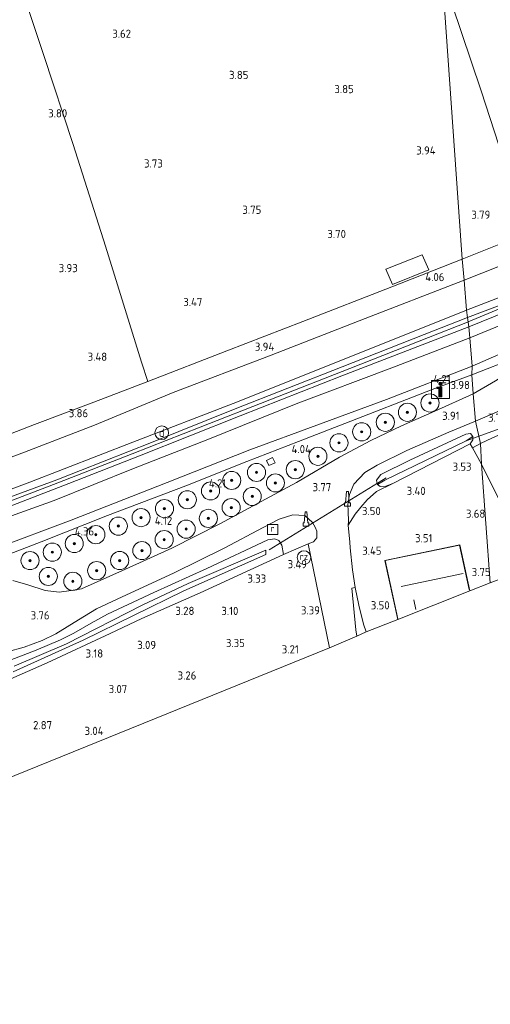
# Model space of a CAD drawing. Extents: x 141961 to 144947, y 416202 to 417778.
# Tile 12 of 122: x 142632 to 142736, y 416557 to 416774. Entities that reach past the tile are written whole.
import ezdxf
from ezdxf.enums import TextEntityAlignment as Align
from ezdxf.lldxf.tags import DXFTag

# ---------------------------------------------------------------- set-up
doc = ezdxf.new("R2010")
doc.units = 0
for name, color, linetype, lineweight in [('B-ME-BV-GELEIDECONSTRUCTIE-S', 210, 'Continuous', 25), ('B-ME-GR-BOOM-S', 90, 'Continuous', 25), ('B-ME-GR-GRAS-GV', 60, 'Continuous', 13), ('B-ME-GR-HAAG-G', 90, 'GR-HAAG1', 13), ('B-ME-GW-TALUD_KRUIN-G', 90, 'Continuous', 18), ('B-ME-GW-TALUD_TEEN-G', 90, 'Continuous', 18), ('B-ME-IE-MEUBILAIR_DIJKPAAL-S', 7, 'Continuous', 25), ('B-ME-IE-MEUBILAIR_WEGMEUBILAIR-S', 7, 'Continuous', 25), ('B-ME-IE-TERREINAFSCHEIDING_DOORGANG-G', 210, 'Continuous', 18), ('B-ME-IE-TERREINAFSCHEIDING_KUNSTMATIG_HEKWERK-G', 20, 'IE-TERREINAFSCHEIDING-KUNSTMATIG', 18), ('B-ME-KG-GRENS_OPNAME-G', 210, 'KG-OPNAME', 18), ('B-ME-KG-KADASTRAAL_DAKRAND-G', 170, 'Continuous', 18), ('B-ME-KG-KADASTRAAL_NOK-G', 10, 'Continuous', 18), ('B-ME-KW-KUNSTWERK_DUIKER-G', 170, 'Continuous', 18), ('B-ME-OG-BEBOUWING_WONINGBOUW-GV', 7, 'Continuous', 18), ('B-ME-OG-HOOGTEPUNT-S', 7, 'Continuous', 25), ('B-ME-OG-TERREIN_BEDRIJVENTERREIN-GV', 7, 'Continuous', 18), ('B-ME-OG-TERREIN_GROEN_TUIN-GV', 7, 'Continuous', 18), ('B-ME-OG-WATER_GREPPEL-G', 160, 'Continuous', 18), ('B-ME-OG-WATER_SLOOT-G', 120, 'Continuous', 18), ('B-ME-OG-WATER_SLOOT-GV', 120, 'Continuous', 18), ('B-ME-RI-GWA_RIOOLPUT-S', 30, 'Continuous', 25), ('B-ME-VH-VERHARDING_ASFALT-GV', 252, 'Continuous', 18), ('B-ME-VH-VERHARDING_BETON-GV', 252, 'Continuous', 18), ('B-ME-VH-VERHARDING_HALFVERHARDING-GV', 252, 'Continuous', 18), ('B-ME-VW-VERKEERSTEKEN_BORD-S', 7, 'Continuous', 25), ('B-ME-WH-WINTERBED-G', 150, 'WH-WINTERBED', 18)]:
    doc.layers.add(name, color=color, linetype=linetype, lineweight=lineweight)
doc.styles.add('NLCS-ISO', font='NLCS-ISO.ttf')
doc.styles.add('NLCS-ISO-ANNOTATIVE-T18', font='NLCS-ISO.ttf', dxfattribs={"height": 1.8})
doc.styles.get("Standard").update_dxf_attribs({"font": 'arial.ttf'})
doc.linetypes.add('GR-HAAG1', pattern='A,6,[176,NLCS.SHX,S=0.125,R=0,X=0,Y=0],-2', length=8)
doc.linetypes.add('IE-TERREINAFSCHEIDING-KUNSTMATIG', pattern='A,4,[82,NLCS.SHX,S=0.75,R=90,X=0,Y=0],4,-2', length=10)
tags = doc.linetypes.add('KG-OPNAME', pattern='A,5.5,-2,["O",Standard,S=1.8,R=0,X=-0.5,Y=-0.9],-2,5.5,-2,[5,NLCS.SHX,S=0.75,R=0,X=0,Y=0],-2', length=19).pattern_tags.tags
tags[6] = DXFTag(74, 10)
tags = doc.linetypes.add('WH-WINTERBED', pattern='A,6,-3.5,["WB",Standard,S=1.8,R=0,X=-1.5,Y=-0.9],-3.5,6,-3.5,6,-3.5,6,-3.5,6,-3.5', length=51).pattern_tags.tags
tags[6] = DXFTag(74, 10)

# ---------------------------------------------------------------- blocks, each defined once
blk = doc.blocks.new('SAL-HOOGTELABEL-SO')
at = {"color": 0, "linetype": 'ByBlock', "lineweight": -2, "style": 'NLCS-ISO-ANNOTATIVE-T18'}
blk.add_attdef('HOOGTE', text='', height=1.8, dxfattribs=at).set_placement((2.79, 0), align=Align.RIGHT)
blk = doc.blocks.new('SIE-WEG_GELEIDECONSTRUCTIE-SO')
at = {"color": 0, "linetype": 'ByBlock', "lineweight": 18}
blk.add_lwpolyline([(0.4, -0.87), (0.2, 1.59), (-0.2, 1.59), (-0.4, -0.87), (-0.65, -0.87), (-0.65, -1.59), (0.65, -1.59), (0.65, -0.87)], close=True, dxfattribs=at)
blk = doc.blocks.new('SGR-BOOM_01-SO')
at = {"linetype": 'ByBlock', "lineweight": 18}
h = blk.add_hatch(color=0, dxfattribs=at)
h.dxf.hatch_style = 1
edge = h.paths.add_edge_path()
edge.add_arc((0, 0), 0.25, 0, 360)
at = {"color": 0, "linetype": 'ByBlock', "lineweight": 18}
for radius in [2, 0.25]:
    blk.add_circle((0, 0), radius, dxfattribs=at)
blk = doc.blocks.new('SIE-WEG_PAAL_RECLAMEZUIL-SO')
at = {"color": 0, "linetype": 'ByBlock', "lineweight": 18}
blk.add_circle((0, 0), 1.5, dxfattribs=at)
at = {"color": 0, "linetype": 'ByBlock', "lineweight": 18, "style": 'NLCS-ISO'}
blk.add_text('rz', height=1.5, dxfattribs=at).set_placement((0, 0.23), align=Align.MIDDLE_CENTER)
blk = doc.blocks.new('SIE-WEG_VERKEERSBORD_INFORMATIE-SO')
at = {"linetype": 'ByBlock', "lineweight": 18}
h = blk.add_hatch(color=0, dxfattribs=at)
h.dxf.hatch_style = 1
h.paths.add_polyline_path([(0.32, 0.49), (-0.82, 0.49), (-0.82, 0.19), (-0.32, 0.19), (-0.32, -1.62), (0.32, -1.62)])
h = blk.add_hatch(color=0, dxfattribs=at)
h.dxf.hatch_style = 1
edge = h.paths.add_edge_path()
edge.add_arc((0, 1.25), 0.373, 0, 360)
at = {"color": 0, "linetype": 'ByBlock', "lineweight": 18}
for points in [[(-2, -2), (2, -2), (2, 2), (-2, 2)], [(0.32, 0.49), (-0.82, 0.49), (-0.82, 0.19), (-0.32, 0.19), (-0.32, -1.62), (0.32, -1.62)]]:
    blk.add_lwpolyline(points, close=True, dxfattribs=at)
blk.add_circle((0, 1.25), 0.373, dxfattribs=at)
blk = doc.blocks.new('SIE-DIJKPAAL-SO')
at = {"color": 0, "linetype": 'ByBlock', "lineweight": 18}
blk.add_circle((0, 0), 1.5, dxfattribs=at)
at = {"color": 0, "linetype": 'ByBlock', "lineweight": 18, "style": 'NLCS-ISO'}
blk.add_text('d', height=1.8, dxfattribs=at).set_placement((0, 0), align=Align.MIDDLE_CENTER)
blk = doc.blocks.new('SRI-PUT_INSPECTIEPUT_RIOOLPUT-SO')
at = {"color": 0, "linetype": 'ByBlock', "lineweight": 18}
blk.add_lwpolyline([(-1.12, -1.12), (1.12, -1.12), (1.12, 1.12), (-1.12, 1.12)], close=True, dxfattribs=at)
at = {"color": 0, "linetype": 'ByBlock', "lineweight": 18, "style": 'NLCS-ISO'}
blk.add_text('r', height=1.5, dxfattribs=at).set_placement((0, 0.28), align=Align.MIDDLE_CENTER)

msp = doc.modelspace()

# ---------------------------------------------------------------- linework, layer by layer
at = {"layer": 'B-ME-GR-GRAS-GV'}
for points in [[(142764.52, 416735.22, 4.04), (142729.61, 416721.26, 4.13), (142725.21, 416783.89, 3.71), (142711.35, 416927.45, 3.47), (142739.3, 416937.15, 3.48), (142767.26, 416946.85, 3.48), (142774.38, 416928.01, 3.48), (142781.56, 416907.84, 3.28), (142789.36, 416886.23, 3.46), (142797.42, 416863.67, 3.44), (142805.96, 416839.61, 3.24), (142813.02, 416819.95, 3.19), (142815.46, 416813.15, 3.53), (142822.66, 416793.11, 3.65), (142825.8, 416784.68, 3.28), (142828.39, 416777.51, 3.53), (142830.51, 416771.66, 3.74), (142833.72, 416762.79, 4.05), (142825.32, 416759.27, 3.96), (142813.87, 416754.81, 3.96), (142799.43, 416749.19, 3.95)], [(142759.69, 416721.26, 6.52), (142730.6, 416710, 6.41), (142730.04, 416716.58, 4.08), (142760.87, 416728.8, 4), (142791.7, 416741.02, 3.91), (142801.07, 416744.98, 3.94), (142806.9, 416748.89, 3.94), (142811.47, 416752.82, 3.96), (142813.87, 416754.81, 3.96), (142825.32, 416759.27, 3.96), (142827.54, 416757.13, 4.79), (142815.4, 416747.65, 6.28), (142807.43, 416741.16, 6.51), (142804.6, 416739.14, 6.57), (142802.17, 416737.81, 6.51), (142788.78, 416732.52, 6.63)], [(142760.87, 416728.8, 4), (142730.04, 416716.58, 4.08), (142729.61, 416721.26, 4.13), (142764.52, 416735.22, 4.04), (142799.43, 416749.19, 3.95), (142813.87, 416754.81, 3.96), (142811.47, 416752.82, 3.96), (142806.9, 416748.89, 3.94), (142801.07, 416744.98, 3.94), (142791.7, 416741.02, 3.91)], [(142742.86, 416712.95, 6.54), (142730.81, 416708.34, 6.44), (142730.6, 416710, 6.41), (142759.69, 416721.26, 6.52), (142788.78, 416732.52, 6.63), (142788.76, 416731.26, 6.63), (142785.52, 416730.12, 6.63), (142777.18, 416726.57, 6.52)], [(142736.96, 416694.43, 3.95), (142732.01, 416691.52, 3.92), (142731.75, 416695.76, 4.14), (142741.55, 416699.55, 4.14), (142753.41, 416706.45, 4.43), (142763.98, 416712.48, 5.28), (142784.05, 416723.89, 6.29), (142785.77, 416725.78, 6.62), (142787.28, 416727.61, 6.51), (142790.4, 416728.79, 6.5), (142791.83, 416729.43, 6.53), (142792.37, 416729.01, 6.46), (142792.55, 416728.34, 6.41), (142791.82, 416727.61, 6.45), (142772.66, 416716.49, 5.39), (142753.51, 416705.37, 4.33), (142749.47, 416702.96, 4.2), (142741.78, 416697.51, 3.99)], [(142787.28, 416727.61, 6.51), (142785.77, 416725.78, 6.62), (142765.88, 416717.85, 6.59), (142746, 416709.92, 6.55), (142731.3, 416703.86, 6.3), (142731.05, 416706.3, 6.44), (142752.87, 416715.11, 6.45), (142783.94, 416727.46, 6.51), (142786.61, 416727.39, 6.52)], [(142740.03, 416701.28, 4.16), (142731.8, 416697.66, 4.22), (142731.3, 416703.86, 6.3), (142746, 416709.92, 6.55), (142765.88, 416717.85, 6.59), (142785.77, 416725.78, 6.62), (142777.58, 416721.22, 6.08), (142764.47, 416714.09, 5.31), (142753.64, 416707.78, 4.74), (142747.28, 416704.66, 4.36)], [(142741.55, 416699.55, 4.14), (142731.75, 416695.76, 4.14), (142731.8, 416697.66, 4.22), (142740.03, 416701.28, 4.16), (142747.28, 416704.66, 4.36), (142753.64, 416707.78, 4.74), (142764.47, 416714.09, 5.31), (142777.58, 416721.22, 6.08), (142785.77, 416725.78, 6.62), (142784.05, 416723.89, 6.29), (142763.98, 416712.48, 5.28), (142753.41, 416706.45, 4.43)], [(142722.28, 416718.9, 3.83), (142714.21, 416715.66, 3.87), (142712.76, 416719.02, 3.71), (142720.79, 416722.22, 3.63)], [(142712.76, 416719.02, 3.71), (142714.21, 416715.66, 3.87), (142722.28, 416718.9, 3.83), (142720.79, 416722.22, 3.63)], [(142541.75, 416636.95, 6.58), (142538.94, 416636.84, 6.53), (142553.36, 416641.92, 6.54), (142573.24, 416649.6, 6.34), (142592.77, 416656.72, 6.26), (142613.98, 416664.5, 6.36), (142634.26, 416672.08, 6.38), (142657.01, 416680.89, 6.34), (142679.11, 416689.38, 6.22), (142707.25, 416700.63, 6.35), (142730.6, 416710, 6.41), (142730.81, 416708.34, 6.44), (142721.24, 416704.61, 6.54), (142703.12, 416697.47, 6.54), (142679.2, 416688.07, 6.51), (142661.12, 416680.81, 6.46), (142640.2, 416672.62, 6.44), (142616.79, 416663.98, 6.54), (142602.82, 416658.9, 6.55), (142588.46, 416653.59, 6.54), (142576.1, 416648.98, 6.54), (142558.84, 416642.77, 6.52), (142545.67, 416638.02, 6.48)], [(142790.7, 416704.79, 3.35), (142789.28, 416704.1, 3.23), (142788.67, 416704.69, 3.39), (142787.75, 416704.78, 3.47), (142785.19, 416703.9, 3.54), (142764.99, 416696.17, 3.68), (142742.81, 416687.16, 3.68), (142741.98, 416686.41, 3.62), (142741.61, 416685.42, 3.73), (142742.34, 416684.49, 3.36), (142740.83, 416683.85, 3.63), (142736.33, 416681.82, 3.52), (142733.67, 416680.57, 3.73), (142732.58, 416685.52, 3.79), (142758.47, 416696.69, 3.83), (142784.81, 416708.37, 3.85), (142787.86, 416707.44, 3.78), (142789.29, 416706.55, 3.65)], [(142755.52, 416657.55, 2.2), (142745.12, 416653.38, 3.46), (142733.84, 416676.03, 3.68), (142733.67, 416680.57, 3.73), (142736.33, 416681.82, 3.52), (142740.83, 416683.85, 3.63), (142742.34, 416684.49, 3.36), (142766.49, 416693.76, 3.28), (142789.52, 416702.88, 3.13), (142789.43, 416703.53, 3.21), (142789.28, 416704.1, 3.23), (142790.7, 416704.79, 3.35), (142793.01, 416700.62, 2.94), (142796.11, 416693.71, 2.56), (142798.83, 416687.47, 2.37), (142803.64, 416676.85, 2.22)], [(142732.58, 416685.52, 3.79), (142733.67, 416680.57, 3.73), (142731.87, 416679.63, 3.72), (142731.4, 416680.49, 3.73), (142731.99, 416681.42, 3.67), (142731.98, 416682.17, 3.69), (142731.46, 416682.77, 3.69), (142730.42, 416682.68, 3.68), (142718.08, 416676.93, 3.62), (142711.65, 416673.78, 3.62), (142710.69, 416672.53, 3.62), (142710.77, 416672.07, 3.62), (142710.97, 416671.57, 3.62), (142711.55, 416671.15, 3.62), (142712.74, 416671.2, 3.6), (142714.3, 416671.76, 3.59), (142710.73, 416669.98, 3.69), (142708.69, 416668.21, 3.66), (142707.23, 416666.59, 3.66), (142706.01, 416664.99, 3.66), (142704.49, 416662.59, 3.58), (142704.56, 416663.38, 3.56), (142704.5, 416665.65, 3.61), (142704.42, 416667.11, 3.57), (142704.77, 416669.38, 3.56), (142705.74, 416671.64, 3.68), (142708.13, 416674.23, 3.76), (142710.9, 416675.8, 3.77), (142717.42, 416679.04, 3.76), (142726.66, 416683.09, 3.81)], [(142712.58, 416672.51, 2.91), (142710.97, 416671.57, 3.62), (142710.77, 416672.07, 3.62), (142710.69, 416672.53, 3.62), (142711.65, 416673.78, 3.62), (142718.08, 416676.93, 3.62), (142730.42, 416682.68, 3.68), (142731.46, 416682.77, 3.69), (142731.98, 416682.17, 3.69), (142730.48, 416681.16, 2.91)], [(142712.74, 416671.2, 3.6), (142711.55, 416671.15, 3.62), (142710.97, 416671.57, 3.62), (142712.58, 416672.51, 2.91), (142730.48, 416681.16, 2.91), (142731.98, 416682.17, 3.69), (142731.99, 416681.42, 3.67), (142731.4, 416680.49, 3.73), (142714.3, 416671.76, 3.59)], [(142733.67, 416680.57, 3.73), (142733.84, 416676.03, 3.68), (142731.87, 416679.63, 3.72)], [(142686.49, 416676.86, 4.22), (142686.96, 416675.72, 4.25), (142688.36, 416676.3, 4.25), (142687.81, 416677.48, 4.24)]]:
    msp.add_polyline3d(points, close=True, dxfattribs=at)
for points in [[(142629.14, 416790.8, 3.48), (142637.32, 416766.36, 3.61), (142643.82, 416746.54, 3.86), (142650.95, 416724.1, 3.75), (142658.9, 416698.52, 3.63), (142660.26, 416694.3, 3.81), (142648.36, 416689.74, 3.81), (142635.29, 416684.76, 3.75), (142620.31, 416679, 3.68), (142602.77, 416672.44, 3.51), (142585.98, 416666.18, 3.64), (142569.29, 416659.94, 3.84), (142556.73, 416655.47, 3.65), (142555.99, 416659.7, 3.57), (142554.95, 416669.09, 3.48), (142553.51, 416682, 3.55), (142552.05, 416693.6, 3.6), (142550.44, 416708.6, 3.28), (142548.73, 416723.01, 2.9), (142547.56, 416731.87, 3.12), (142544.58, 416755.84, 3.58), (142541.57, 416780.04, 3.48)], [(142725.21, 416783.89, 3.71), (142729.61, 416721.26, 4.13), (142714.12, 416715.12, 4.09), (142694.51, 416707.46, 4.09), (142677.74, 416701.03, 4.01), (142660.26, 416694.3, 3.81), (142658.9, 416698.52, 3.63), (142650.95, 416724.1, 3.75), (142643.82, 416746.54, 3.86), (142637.32, 416766.36, 3.61), (142629.14, 416790.8, 3.48)], [(142620.31, 416679, 3.68), (142635.29, 416684.76, 3.75), (142648.36, 416689.74, 3.81), (142660.26, 416694.3, 3.81), (142677.74, 416701.03, 4.01), (142694.51, 416707.46, 4.09), (142714.12, 416715.12, 4.09), (142729.61, 416721.26, 4.13), (142730.04, 416716.58, 4.08), (142706.92, 416707.63, 4.11), (142687.09, 416699.91, 4.12), (142665.86, 416691.82, 4.02), (142648.51, 416684.65, 4), (142633.09, 416678.7, 4.01), (142612.89, 416671.14, 3.94)], [(142612.89, 416671.14, 3.94), (142633.09, 416678.7, 4.01), (142648.51, 416684.65, 4), (142665.86, 416691.82, 4.02), (142687.09, 416699.91, 4.12), (142706.92, 416707.63, 4.11), (142730.04, 416716.58, 4.08), (142730.6, 416710, 6.41), (142707.25, 416700.63, 6.35), (142679.11, 416689.38, 6.22), (142657.01, 416680.89, 6.34), (142634.26, 416672.08, 6.38), (142613.98, 416664.5, 6.36)], [(142623.59, 416664.32, 6.53), (142642.9, 416671.81, 6.53), (142658.42, 416677.85, 6.53), (142680.64, 416686.73, 6.46), (142703.04, 416695.5, 6.56), (142731.05, 416706.3, 6.44), (142731.3, 416703.86, 6.3), (142714.13, 416697.27, 6.38), (142693.04, 416689.35, 6.45), (142673.52, 416681.47, 6.52), (142657.14, 416675.08, 6.55), (142639.61, 416668.02, 6.45), (142625.45, 416662.93, 6.54)], [(142625.45, 416662.93, 6.54), (142639.61, 416668.02, 6.45), (142657.14, 416675.08, 6.55), (142673.52, 416681.47, 6.52), (142693.04, 416689.35, 6.45), (142714.13, 416697.27, 6.38), (142731.3, 416703.86, 6.3), (142731.8, 416697.66, 4.22), (142712.91, 416690.33, 4.28), (142697.57, 416684.6, 4.41), (142682.78, 416679.23, 4.51), (142664.53, 416671.96, 4.59), (142643.4, 416663.72, 4.53), (142626.45, 416657.34, 4.53)], [(142626.45, 416657.34, 4.53), (142643.4, 416663.72, 4.53), (142664.53, 416671.96, 4.59), (142682.78, 416679.23, 4.51), (142697.57, 416684.6, 4.41), (142712.91, 416690.33, 4.28), (142731.8, 416697.66, 4.22), (142731.75, 416695.76, 4.14), (142723.03, 416692.53, 4.12), (142716.02, 416689.8, 3.91), (142710.36, 416687.57, 4.19), (142693.51, 416681, 4.25), (142682.09, 416676.64, 4.36), (142668.66, 416671.26, 4.46), (142651.39, 416664.69, 4.38), (142636.74, 416658.92, 4.36), (142627.35, 416655.31, 4.46)], [(142627.35, 416655.31, 4.46), (142636.74, 416658.92, 4.36), (142651.39, 416664.69, 4.38), (142668.66, 416671.26, 4.46), (142682.09, 416676.64, 4.36), (142693.51, 416681, 4.25), (142710.36, 416687.57, 4.19), (142716.02, 416689.8, 3.91), (142723.03, 416692.53, 4.12), (142731.75, 416695.76, 4.14), (142732.01, 416691.52, 3.92), (142723.57, 416687.71, 3.88), (142716.22, 416684.46, 3.87), (142709.48, 416681.27, 3.92), (142702.57, 416677.61, 3.88), (142693.11, 416672, 3.76), (142685.3, 416667.81, 3.85), (142676.17, 416662.9, 3.88), (142665.6, 416657.52, 3.88), (142655.36, 416652.92, 3.88), (142645.7, 416648.53, 3.77), (142643.36, 416648.15, 3.79), (142640.71, 416647.85, 3.85), (142637.69, 416648.2, 3.92), (142633.83, 416649.41, 3.92), (142630.53, 416650.42, 3.94)], [(142629.27, 416634.65, 3.82), (142633, 416635.68, 3.67), (142637.01, 416637.15, 3.85), (142640.03, 416638.66, 3.85), (142645.02, 416641.72, 3.85), (142649.01, 416644.15, 3.83), (142653.55, 416646.31, 3.83), (142666.07, 416652.08, 3.87), (142677.16, 416657.49, 3.91), (142685.69, 416662.11, 3.74), (142689.22, 416663.93, 3.8), (142692.28, 416664.84, 3.73), (142694.93, 416664.7, 3.61), (142696.61, 416663.16, 3.54), (142697.16, 416662.14, 3.58), (142697.59, 416661.27, 3.57), (142697.58, 416659.83, 3.48), (142696.79, 416658.88, 3.3), (142695.63, 416658.47, 3.39), (142690.2, 416656.12, 3.35), (142689.83, 416658.19, 3.15), (142689.21, 416659.22, 3.33), (142688.33, 416659.61, 3.5), (142686.72, 416659.34, 3.48), (142673.33, 416653.04, 3.62), (142661.63, 416647.77, 3.69), (142651.39, 416642.98, 3.64), (142647.77, 416640.99, 3.69), (142643.96, 416638.81, 3.67), (142641.05, 416637.33, 3.66), (142635.66, 416635.01, 3.72), (142629.96, 416632.86, 3.74)], [(142629.96, 416632.86, 3.74), (142635.66, 416635.01, 3.72), (142641.05, 416637.33, 3.66), (142643.96, 416638.81, 3.67), (142647.77, 416640.99, 3.69), (142651.39, 416642.98, 3.64), (142661.63, 416647.77, 3.69), (142673.33, 416653.04, 3.62), (142686.72, 416659.34, 3.48), (142688.33, 416659.61, 3.5), (142689.21, 416659.22, 3.33), (142689.83, 416658.19, 3.15), (142690.2, 416656.12, 3.35), (142671.86, 416647.68, 3.33), (142658.95, 416641.98, 3.22), (142652.02, 416638.74, 3.21), (142638.12, 416632.24, 3.28), (142627.48, 416627.63, 3.26)], [(142630.62, 416630.26, 2.64), (142646, 416637.23, 2.58), (142668.24, 416648.1, 2.56), (142686.34, 416656.09, 2.57), (142686.29, 416657.11, 2.59), (142669.22, 416649.71, 2.5), (142659.02, 416644.96, 2.5), (142642.35, 416636.42, 2.5), (142630.82, 416631.49, 2.55)]]:
    msp.add_polyline3d(points, dxfattribs=at)
at = {"layer": 'B-ME-GR-HAAG-G'}
for points in [[(142714.3, 416671.76, 3.59), (142731.4, 416680.49, 3.73)], [(142733.84, 416676.03, 3.68), (142731.87, 416679.63, 3.72), (142731.4, 416680.49, 3.73)], [(142733.84, 416676.03, 3.68), (142745.12, 416653.38, 3.46)], [(142714.3, 416671.76, 3.59), (142710.73, 416669.98, 3.69), (142708.69, 416668.21, 3.66), (142707.23, 416666.59, 3.66), (142706.01, 416664.99, 3.66), (142704.49, 416662.59, 3.58)]]:
    msp.add_polyline3d(points, dxfattribs=at)
at = {"layer": 'B-ME-GW-TALUD_KRUIN-G'}
for points in [[(142730.6, 416710, 6.41), (142759.69, 416721.26, 6.52), (142788.78, 416732.52, 6.63)], [(142785.77, 416725.78, 6.62), (142765.88, 416717.85, 6.59), (142746, 416709.92, 6.55), (142731.3, 416703.86, 6.3)], [(142538.94, 416636.84, 6.53), (142553.36, 416641.92, 6.54), (142573.24, 416649.6, 6.34), (142592.77, 416656.72, 6.26), (142613.98, 416664.5, 6.36), (142634.26, 416672.08, 6.38), (142657.01, 416680.89, 6.34), (142679.11, 416689.38, 6.22), (142707.25, 416700.63, 6.35), (142730.6, 416710, 6.41)], [(142731.3, 416703.86, 6.3), (142714.13, 416697.27, 6.38), (142693.04, 416689.35, 6.45), (142673.52, 416681.47, 6.52), (142657.14, 416675.08, 6.55), (142639.61, 416668.02, 6.45), (142625.45, 416662.93, 6.54), (142610.68, 416657.34, 6.54), (142594.04, 416651.29, 6.33), (142576.69, 416645.13, 6.5), (142560.73, 416639.04, 6.6), (142552.66, 416635.77, 6.4), (142547.49, 416633.27, 6.5)]]:
    msp.add_polyline3d(points, dxfattribs=at)
at = {"layer": 'B-ME-GW-TALUD_TEEN-G'}
for points in [[(142813.87, 416754.81, 3.96), (142811.47, 416752.82, 3.96), (142806.9, 416748.89, 3.94), (142801.07, 416744.98, 3.94), (142791.7, 416741.02, 3.91), (142760.87, 416728.8, 4), (142730.04, 416716.58, 4.08)], [(142730.04, 416716.58, 4.08), (142706.92, 416707.63, 4.11), (142687.09, 416699.91, 4.12), (142665.86, 416691.82, 4.02), (142648.51, 416684.65, 4), (142633.09, 416678.7, 4.01), (142612.89, 416671.14, 3.94), (142587.99, 416661.66, 3.96), (142566.85, 416653.95, 3.89), (142547.81, 416647.42, 3.9), (142531.81, 416643.2, 3.84), (142512.48, 416637.85, 3.76), (142495.28, 416634.57, 3.86), (142474.23, 416631.56, 3.81), (142457.44, 416628.64, 3.77), (142443.19, 416626.66, 3.39), (142432.62, 416624.42, 3.69), (142427.21, 416623.06, 3.6), (142424.51, 416621.87, 3.85)], [(142753.64, 416707.78, 4.74), (142747.28, 416704.66, 4.36), (142740.03, 416701.28, 4.16), (142731.8, 416697.66, 4.22)], [(142731.8, 416697.66, 4.22), (142712.91, 416690.33, 4.28), (142697.57, 416684.6, 4.41), (142682.78, 416679.23, 4.51), (142664.53, 416671.96, 4.59), (142643.4, 416663.72, 4.53), (142626.45, 416657.34, 4.53), (142610.88, 416651.92, 4.64), (142596.16, 416647.1, 4.82), (142581.64, 416642.81, 5.13), (142571.58, 416639.97, 5.64), (142556.41, 416635.57, 5.92), (142547.49, 416633.27, 6.5)]]:
    msp.add_polyline3d(points, dxfattribs=at)
at = {"layer": 'B-ME-IE-TERREINAFSCHEIDING_DOORGANG-G'}
msp.add_polyline3d([(142660.26, 416694.3, 3.81), (142658.9, 416698.52, 3.63)], dxfattribs=at)
at = {"layer": 'B-ME-IE-TERREINAFSCHEIDING_KUNSTMATIG_HEKWERK-G'}
for points in [[(142658.9, 416698.52, 3.63), (142650.95, 416724.1, 3.75), (142643.82, 416746.54, 3.86), (142637.32, 416766.36, 3.61), (142629.14, 416790.8, 3.48), (142623.82, 416807.18, 3.38), (142619.68, 416819.41, 3.48), (142615.15, 416833.92, 3.74), (142609.86, 416849.58, 4.08), (142604.02, 416867.7, 4.18), (142600.83, 416877.86, 3.95), (142598.36, 416885.61, 4.04), (142612.79, 416890.84, 3.84), (142627.98, 416896.37, 2.77), (142640.75, 416900.99, 2.46), (142653.85, 416905.97, 2.45), (142666.97, 416910.82, 2.28), (142679.95, 416915.45, 2.42), (142681.57, 416916.03, 2.44), (142683.06, 416916.56, 2.45), (142683.9, 416916.89, 2.47), (142687.05, 416918.11, 2.53), (142696.14, 416921.64, 2.71), (142711.35, 416927.45, 3.47)], [(142742.46, 416731.69, 3.85), (142733.81, 416758.36, 3.78), (142725.21, 416783.89, 3.71)], [(142813.87, 416754.81, 3.96), (142799.43, 416749.19, 3.95), (142764.52, 416735.22, 4.04), (142729.61, 416721.26, 4.13)], [(142729.61, 416721.26, 4.13), (142714.12, 416715.12, 4.09), (142694.51, 416707.46, 4.09), (142677.74, 416701.03, 4.01), (142660.26, 416694.3, 3.81), (142648.36, 416689.74, 3.81), (142635.29, 416684.76, 3.75), (142620.31, 416679, 3.68), (142602.77, 416672.44, 3.51), (142585.98, 416666.18, 3.64), (142569.29, 416659.94, 3.84), (142556.73, 416655.47, 3.65), (142549.96, 416653.12, 3.92), (142538.95, 416649.55, 3.8), (142525.86, 416645.88, 3.79), (142514.31, 416643.1, 3.79), (142505.56, 416641.37, 3.87), (142490.55, 416638.91, 3.71), (142473.2, 416636.13, 3.68), (142453.48, 416632.71, 3.68), (142435.66, 416629.95, 3.69), (142420.64, 416627.51, 3.66)], [(142753.41, 416706.45, 4.43), (142741.55, 416699.55, 4.14), (142731.75, 416695.76, 4.14)], [(142731.75, 416695.76, 4.14), (142723.03, 416692.53, 4.12), (142716.02, 416689.8, 3.91), (142710.36, 416687.57, 4.19), (142693.51, 416681, 4.25), (142682.09, 416676.64, 4.36), (142668.66, 416671.26, 4.46), (142651.39, 416664.69, 4.38), (142636.74, 416658.92, 4.36), (142627.35, 416655.31, 4.46), (142621.93, 416653.23, 4.51), (142609.38, 416648.4, 4.61), (142595.74, 416643.54, 4.95), (142585.16, 416640.21, 5.14), (142570.98, 416636.82, 5.74), (142559.35, 416634.72, 6.06), (142547.49, 416633.27, 6.5), (142546.64, 416635.13, 6.56), (142545.55, 416634.91, 6.57), (142543.92, 416634.26, 6.56), (142542.69, 416633.7, 6.56)], [(142733.67, 416680.57, 3.73), (142736.33, 416681.82, 3.52)], [(142733.67, 416680.57, 3.73), (142731.87, 416679.63, 3.72)], [(142700.38, 416635.58, 3.37), (142695.63, 416658.47, 3.39), (142690.2, 416656.12, 3.35)], [(142690.2, 416656.12, 3.35), (142671.86, 416647.68, 3.33), (142658.95, 416641.98, 3.22), (142652.02, 416638.74, 3.21), (142638.12, 416632.24, 3.28), (142627.48, 416627.63, 3.26)]]:
    msp.add_polyline3d(points, dxfattribs=at)
msp.add_polyline3d([(142714.21, 416715.66, 3.87), (142712.76, 416719.02, 3.71), (142720.79, 416722.22, 3.63), (142722.28, 416718.9, 3.83)], close=True, dxfattribs=at)
at = {"layer": 'B-ME-KG-GRENS_OPNAME-G'}
for points in [[(142735.81, 416649.91, 3.93), (142745.12, 416653.38, 3.46), (142755.52, 416657.55, 2.2), (142803.64, 416676.85, 2.22), (142807.04, 416678.17, 2.15), (142810.86, 416679.72, 2.21), (142867.29, 416702.81, 2.2), (142954.62, 416738.4, 2.37), (143053.12, 416763.34, 2.36), (143093.33, 416773.52, 2.29)], [(142415.32, 416558.59, 3.62), (142439.33, 416562.08, 3.71), (142440.32, 416556.96, 3.71), (142452.79, 416559.01, 3.71), (142454.04, 416559.18, 2.66), (142454.48, 416564.24, 1.76), (142455.36, 416564.38, 1.76), (142457.05, 416564.68, 2.63), (142564.23, 416580.34, 2.81), (142700.38, 416635.58, 3.37), (142706.38, 416638.15, 3.42), (142708.47, 416639.04, 3.33), (142715.41, 416641.76, 3.78), (142731.29, 416648.1, 5.53), (142735.81, 416649.91, 3.93)]]:
    msp.add_polyline3d(points, dxfattribs=at)
at = {"layer": 'B-ME-KG-KADASTRAAL_DAKRAND-G'}
msp.add_polyline3d([(142715.42, 416641.95, 6.08), (142712.62, 416654.77, 6.08), (142729.04, 416658.21, 7.83), (142731.17, 416648.41, 9.49)], dxfattribs=at)
at = {"layer": 'B-ME-KG-KADASTRAAL_NOK-G'}
for points in [[(142716.15, 416649.05, 10.64), (142729.8, 416651.92, 10.61)], [(142718.92, 416646.16, 7.85), (142719.37, 416643.97, 7.88)]]:
    msp.add_polyline3d(points, dxfattribs=at)
at = {"layer": 'B-ME-KW-KUNSTWERK_DUIKER-G'}
for points in [[(142730.48, 416681.16, 2.91), (142742.84, 416685.63, 3.02)], [(142712.84, 416673.06, 2.75), (142687.05, 416657.12, 2.72)]]:
    msp.add_polyline3d(points, dxfattribs=at)
at = {"layer": 'B-ME-OG-BEBOUWING_WONINGBOUW-GV'}
msp.add_polyline3d([(142731.29, 416648.1, 5.53), (142715.41, 416641.76, 3.78), (142712.57, 416654.81, 3.78), (142729.08, 416658.27, 3.78)], close=True, dxfattribs=at)
at = {"layer": 'B-ME-OG-TERREIN_BEDRIJVENTERREIN-GV'}
msp.add_polyline3d([(142564.23, 416580.34, 2.81), (142457.05, 416564.68, 2.63), (142455.81, 416570.64, 2.62), (142456.54, 416570.69, 2.66), (142458.4, 416570.91, 2.68), (142466.48, 416571.75, 2.73), (142466.36, 416589.88, 3.19), (142468.16, 416590.3, 3.17), (142469.24, 416590.55, 3.17), (142482.71, 416593.15, 2.77), (142502.99, 416597.56, 2.5), (142528.14, 416601.85, 2.51), (142550.33, 416605.71, 2.65), (142585.15, 416611.99, 2.98), (142599.15, 416617.07, 2.92), (142621.95, 416625.18, 3.05), (142627.48, 416627.63, 3.26), (142638.12, 416632.24, 3.28), (142652.02, 416638.74, 3.21), (142658.95, 416641.98, 3.22), (142671.86, 416647.68, 3.33), (142690.2, 416656.12, 3.35), (142695.63, 416658.47, 3.39), (142700.38, 416635.58, 3.37)], close=True, dxfattribs=at)
at = {"layer": 'B-ME-OG-TERREIN_GROEN_TUIN-GV'}
for points in [[(142733.84, 416676.03, 3.68), (142735.81, 416649.91, 3.93), (142731.29, 416648.1, 5.53), (142729.08, 416658.27, 3.78), (142712.57, 416654.81, 3.78), (142715.41, 416641.76, 3.78), (142708.47, 416639.04, 3.33), (142707.86, 416640.79, 3.35), (142706.81, 416644.96, 3.37), (142705.99, 416648.84, 3.45), (142705.44, 416652.76, 3.56), (142704.91, 416657.59, 3.6), (142704.82, 416658.83, 3.56), (142704.49, 416662.59, 3.58), (142706.01, 416664.99, 3.66), (142707.23, 416666.59, 3.66), (142708.69, 416668.21, 3.66), (142710.73, 416669.98, 3.69), (142714.3, 416671.76, 3.59), (142731.4, 416680.49, 3.73), (142731.87, 416679.63, 3.72)], [(142745.12, 416653.38, 3.46), (142735.81, 416649.91, 3.93), (142733.84, 416676.03, 3.68)]]:
    msp.add_polyline3d(points, close=True, dxfattribs=at)
at = {"layer": 'B-ME-OG-WATER_GREPPEL-G'}
msp.add_polyline3d([(142712.58, 416672.51, 2.91), (142730.48, 416681.16, 2.91)], dxfattribs=at)
at = {"layer": 'B-ME-OG-WATER_SLOOT-G'}
for points in [[(142731.98, 416682.17, 3.69), (142731.46, 416682.77, 3.69), (142730.42, 416682.68, 3.68), (142718.08, 416676.93, 3.62), (142711.65, 416673.78, 3.62), (142710.69, 416672.53, 3.62), (142710.77, 416672.07, 3.62), (142710.97, 416671.57, 3.62)], [(142731.98, 416682.17, 3.69), (142731.99, 416681.42, 3.67), (142731.4, 416680.49, 3.73)], [(142714.3, 416671.76, 3.59), (142712.74, 416671.2, 3.6), (142711.55, 416671.15, 3.62), (142710.97, 416671.57, 3.62)], [(142690.2, 416656.12, 3.35), (142689.83, 416658.19, 3.15), (142689.21, 416659.22, 3.33), (142688.33, 416659.61, 3.5), (142686.72, 416659.34, 3.48), (142673.33, 416653.04, 3.62), (142661.63, 416647.77, 3.69), (142651.39, 416642.98, 3.64), (142647.77, 416640.99, 3.69), (142643.96, 416638.81, 3.67), (142641.05, 416637.33, 3.66), (142635.66, 416635.01, 3.72), (142629.96, 416632.86, 3.74)]]:
    msp.add_polyline3d(points, dxfattribs=at)
at = {"layer": 'B-ME-OG-WATER_SLOOT-GV'}
msp.add_polyline3d([(142630.82, 416631.49, 2.55), (142642.35, 416636.42, 2.5), (142659.02, 416644.96, 2.5), (142669.22, 416649.71, 2.5), (142686.29, 416657.11, 2.59), (142686.34, 416656.09, 2.57), (142668.24, 416648.1, 2.56), (142646, 416637.23, 2.58), (142630.62, 416630.26, 2.64)], dxfattribs=at)
at = {"layer": 'B-ME-VH-VERHARDING_ASFALT-GV'}
for points in [[(142752.87, 416715.11, 6.45), (142731.05, 416706.3, 6.44), (142730.81, 416708.34, 6.44), (142742.86, 416712.95, 6.54)], [(142616.79, 416663.98, 6.54), (142640.2, 416672.62, 6.44), (142661.12, 416680.81, 6.46), (142679.2, 416688.07, 6.51), (142703.12, 416697.47, 6.54), (142721.24, 416704.61, 6.54), (142730.81, 416708.34, 6.44), (142731.05, 416706.3, 6.44), (142703.04, 416695.5, 6.56), (142680.64, 416686.73, 6.46), (142658.42, 416677.85, 6.53), (142642.9, 416671.81, 6.53), (142623.59, 416664.32, 6.53)], [(142758.47, 416696.69, 3.83), (142732.58, 416685.52, 3.79), (142732.01, 416691.52, 3.92), (142736.96, 416694.43, 3.95)], [(142630.53, 416650.42, 3.94), (142633.83, 416649.41, 3.92), (142637.69, 416648.2, 3.92), (142640.71, 416647.85, 3.85), (142643.36, 416648.15, 3.79), (142645.7, 416648.53, 3.77), (142655.36, 416652.92, 3.88), (142665.6, 416657.52, 3.88), (142676.17, 416662.9, 3.88), (142685.3, 416667.81, 3.85), (142693.11, 416672, 3.76), (142702.57, 416677.61, 3.88), (142709.48, 416681.27, 3.92), (142716.22, 416684.46, 3.87), (142723.57, 416687.71, 3.88), (142732.01, 416691.52, 3.92), (142732.58, 416685.52, 3.79), (142726.66, 416683.09, 3.81), (142717.42, 416679.04, 3.76), (142710.9, 416675.8, 3.77), (142708.13, 416674.23, 3.76), (142705.74, 416671.64, 3.68), (142704.77, 416669.38, 3.56), (142704.42, 416667.11, 3.57), (142704.5, 416665.65, 3.61), (142704.56, 416663.38, 3.56), (142704.49, 416662.59, 3.58), (142704.82, 416658.83, 3.56), (142704.91, 416657.59, 3.6), (142705.44, 416652.76, 3.56), (142705.99, 416648.84, 3.45), (142705.29, 416648.7, 3.56), (142706.13, 416639.54, 3.47), (142706.38, 416638.15, 3.42), (142700.38, 416635.58, 3.37), (142695.63, 416658.47, 3.39), (142696.79, 416658.88, 3.3), (142697.58, 416659.83, 3.48), (142697.59, 416661.27, 3.57), (142697.16, 416662.14, 3.58), (142696.61, 416663.16, 3.54), (142694.93, 416664.7, 3.61), (142692.28, 416664.84, 3.73), (142689.22, 416663.93, 3.8), (142685.69, 416662.11, 3.74), (142677.16, 416657.49, 3.91), (142666.07, 416652.08, 3.87), (142653.55, 416646.31, 3.83), (142649.01, 416644.15, 3.83), (142645.02, 416641.72, 3.85), (142640.03, 416638.66, 3.85), (142637.01, 416637.15, 3.85), (142633, 416635.68, 3.67), (142629.27, 416634.65, 3.82)]]:
    msp.add_polyline3d(points, dxfattribs=at)
at = {"layer": 'B-ME-VH-VERHARDING_BETON-GV'}
msp.add_polyline3d([(142688.36, 416676.3, 4.25), (142686.96, 416675.72, 4.25), (142686.49, 416676.86, 4.22), (142687.81, 416677.48, 4.24)], close=True, dxfattribs=at)
at = {"layer": 'B-ME-VH-VERHARDING_HALFVERHARDING-GV'}
msp.add_polyline3d([(142708.47, 416639.04, 3.33), (142706.38, 416638.15, 3.42), (142706.13, 416639.54, 3.47), (142705.29, 416648.7, 3.56), (142705.99, 416648.84, 3.45), (142706.81, 416644.96, 3.37), (142707.86, 416640.79, 3.35)], close=True, dxfattribs=at)
at = {"layer": 'B-ME-WH-WINTERBED-G'}
for points in [[(143089.76, 416833.63, 6.62), (143089.63, 416833.6, 6.62), (143072.71, 416829.32, 6.56), (143050.67, 416823.45, 6.52), (143025.38, 416816.08, 6.62), (142989.1, 416804.98, 6.62), (142979.99, 416802.28, 6.46), (142965.28, 416797.37, 6.5), (142948.43, 416791.61, 6.62), (142923.85, 416782.53, 6.63), (142900.89, 416773.75, 6.63), (142878.27, 416764.99, 6.63), (142855.18, 416755.99, 6.64), (142836.88, 416748.8, 6.67), (142821.49, 416742.33, 6.67), (142819.76, 416741.87, 6.67), (142807.15, 416736.59, 6.66), (142797.05, 416732.98, 6.66), (142789.05, 416729.81, 6.66), (142787.39, 416729.24, 6.66), (142770.86, 416723.24, 6.66), (142753.3, 416716.4, 6.66), (142738.89, 416710.73, 6.55), (142730.92, 416707.39, 6.55)], [(142730.92, 416707.39, 6.55), (142730.78, 416707.33, 6.55), (142722.2, 416703.93, 6.55), (142704.85, 416697.14, 6.52), (142687.2, 416690.22, 6.57), (142671.83, 416684.23, 6.57), (142656.81, 416678.29, 6.57), (142640.48, 416671.91, 6.58), (142623.7, 416665.51, 6.58), (142607.78, 416659.58, 6.58), (142593.77, 416654.41, 6.58), (142580.61, 416649.66, 6.58), (142568.6, 416645.17, 6.58), (142552.34, 416639.29, 6.59), (142532.84, 416631.63, 6.58), (142516.79, 416627.95, 6.6), (142504.18, 416625.02, 6.59), (142492.64, 416622.19, 6.59), (142473.94, 416617.25, 6.6), (142454.8, 416612.3, 6.45), (142429.63, 416605.41, 6.58)]]:
    msp.add_polyline3d(points, dxfattribs=at)

# ---------------------------------------------------------------- block references
at = {"layer": 'B-ME-BV-GELEIDECONSTRUCTIE-S'}
for p in [(142704.31, 416668.39, 3.56), (142695.17, 416663.96, 3.68)]:
    msp.add_blockref('SIE-WEG_GELEIDECONSTRUCTIE-SO', p, dxfattribs=at)
at = {"layer": 'B-ME-GR-BOOM-S'}
for p in [(142722.52, 416689.53, 3.99), (142717.54, 416687.48, 4), (142712.67, 416685.27, 4.03), (142707.46, 416683.17, 4.02), (142702.44, 416680.74, 4.09), (142697.8, 416677.78, 4.09), (142692.81, 416674.83, 4.11), (142678.8, 416672.45, 4.14), (142684.26, 416674.22, 4.09), (142674.12, 416670.14, 4.28), (142688.43, 416671.91, 4.19), (142668.99, 416668.19, 4.3), (142683.32, 416668.92, 4.14), (142663.96, 416666.24, 4.19), (142678.68, 416666.47, 4.16), (142658.81, 416664.25, 4.19), (142673.64, 416664.09, 4.16), (142653.78, 416662.38, 4.2), (142668.74, 416661.72, 4.17), (142648.83, 416660.5, 4.21), (142663.9, 416659.4, 4.16), (142644.07, 416658.54, 4.26), (142658.98, 416656.99, 4.17), (142634.32, 416654.78, 4.22), (142639.22, 416656.64, 4.29), (142654.08, 416654.79, 4.12), (142638.34, 416651.29, 3.94), (142649.02, 416652.56, 4.07), (142643.76, 416650.21, 4.1)]:
    msp.add_blockref('SGR-BOOM_01-SO', p, dxfattribs=at)
at = {"layer": 'B-ME-IE-MEUBILAIR_DIJKPAAL-S'}
msp.add_blockref('SIE-DIJKPAAL-SO', (142663.37, 416682.96, 6.91), dxfattribs=at)
at = {"layer": 'B-ME-IE-MEUBILAIR_WEGMEUBILAIR-S'}
msp.add_blockref('SIE-WEG_PAAL_RECLAMEZUIL-SO', (142694.73, 416655.45, 3.32), dxfattribs=at)
at = {"layer": 'B-ME-OG-HOOGTEPUNT-S'}
for p, values in [((142653.79, 416770.03, 3.62), {'HOOGTE': '3.62'}), ((142679.68, 416760.95, 3.85), {'HOOGTE': '3.85'}), ((142702.91, 416757.83, 3.85), {'HOOGTE': '3.85'}), ((142639.72, 416752.49, 3.8), {'HOOGTE': '3.80'}), ((142720.96, 416744.3, 3.94), {'HOOGTE': '3.94'}), ((142660.8, 416741.43, 3.73), {'HOOGTE': '3.73'}), ((142682.53, 416731.22, 3.75), {'HOOGTE': '3.75'}), ((142733.03, 416730.13, 3.79), {'HOOGTE': '3.79'}), ((142701.19, 416725.89, 3.7), {'HOOGTE': '3.70'}), ((142642.04, 416718.36, 3.93), {'HOOGTE': '3.93'}), ((142722.9, 416716.38, 4.06), {'HOOGTE': '4.06'}), ((142669.52, 416710.9, 3.47), {'HOOGTE': '3.47'}), ((142685.38, 416701.03, 3.94), {'HOOGTE': '3.94'}), ((142648.53, 416698.82, 3.48), {'HOOGTE': '3.48'}), ((142724.29, 416693.89, 4.21), {'HOOGTE': '4.21'}), ((142728.53, 416692.6, 3.98), {'HOOGTE': '3.98'}), ((142644.33, 416686.38, 3.86), {'HOOGTE': '3.86'}), ((142726.25, 416685.8, 3.91), {'HOOGTE': '3.91'}), ((142736.63, 416685.4, 3.72), {'HOOGTE': '3.72'}), ((142693.46, 416678.46, 4.04), {'HOOGTE': '4.04'}), ((142728.88, 416674.59, 3.53), {'HOOGTE': '3.53'}), ((142674.8, 416670.92, 4.21), {'HOOGTE': '4.21'}), ((142697.95, 416670.07, 3.77), {'HOOGTE': '3.77'}), ((142718.76, 416669.25, 3.4), {'HOOGTE': '3.40'}), ((142708.86, 416664.8, 3.5), {'HOOGTE': '3.50'}), ((142731.91, 416664.22, 3.68), {'HOOGTE': '3.68'}), ((142662.87, 416662.66, 4.12), {'HOOGTE': '4.12'}), ((142645.65, 416660.32, 4.36), {'HOOGTE': '4.36'}), ((142720.26, 416658.82, 3.51), {'HOOGTE': '3.51'}), ((142709.03, 416656.05, 3.45), {'HOOGTE': '3.45'}), ((142692.6, 416653.09, 3.49), {'HOOGTE': '3.49'}), ((142733.09, 416651.35, 3.75), {'HOOGTE': '3.75'}), ((142683.6, 416649.92, 3.33), {'HOOGTE': '3.33'}), ((142667.77, 416642.8, 3.28), {'HOOGTE': '3.28'}), ((142677.47, 416642.79, 3.1), {'HOOGTE': '3.10'}), ((142695.45, 416642.9, 3.39), {'HOOGTE': '3.39'}), ((142710.82, 416644.03, 3.5), {'HOOGTE': '3.50'}), ((142635.83, 416641.81, 3.76), {'HOOGTE': '3.76'}), ((142678.9, 416635.7, 3.35), {'HOOGTE': '3.35'}), ((142647.65, 416633.4, 3.17), {'HOOGTE': '3.18'}), ((142659.32, 416635.29, 3.09), {'HOOGTE': '3.09'}), ((142690.79, 416634.31, 3.21), {'HOOGTE': '3.21'}), ((142668.2, 416628.55, 3.26), {'HOOGTE': '3.26'}), ((142652.96, 416625.56, 3.07), {'HOOGTE': '3.07'}), ((142636.38, 416617.6, 2.87), {'HOOGTE': '2.87'}), ((142647.73, 416616.34, 3.04), {'HOOGTE': '3.04'})]:
    msp.add_blockref('SAL-HOOGTELABEL-SO', p, dxfattribs=at).add_auto_attribs(values)
at = {"layer": 'B-ME-RI-GWA_RIOOLPUT-S'}
msp.add_blockref('SRI-PUT_INSPECTIEPUT_RIOOLPUT-SO', (142687.82, 416661.62, 3.7), dxfattribs=at)
at = {"layer": 'B-ME-VW-VERKEERSTEKEN_BORD-S'}
msp.add_blockref('SIE-WEG_VERKEERSBORD_INFORMATIE-SO', (142724.81, 416692.52, 4.18), dxfattribs=at)

doc.saveas('drawing.dxf')
